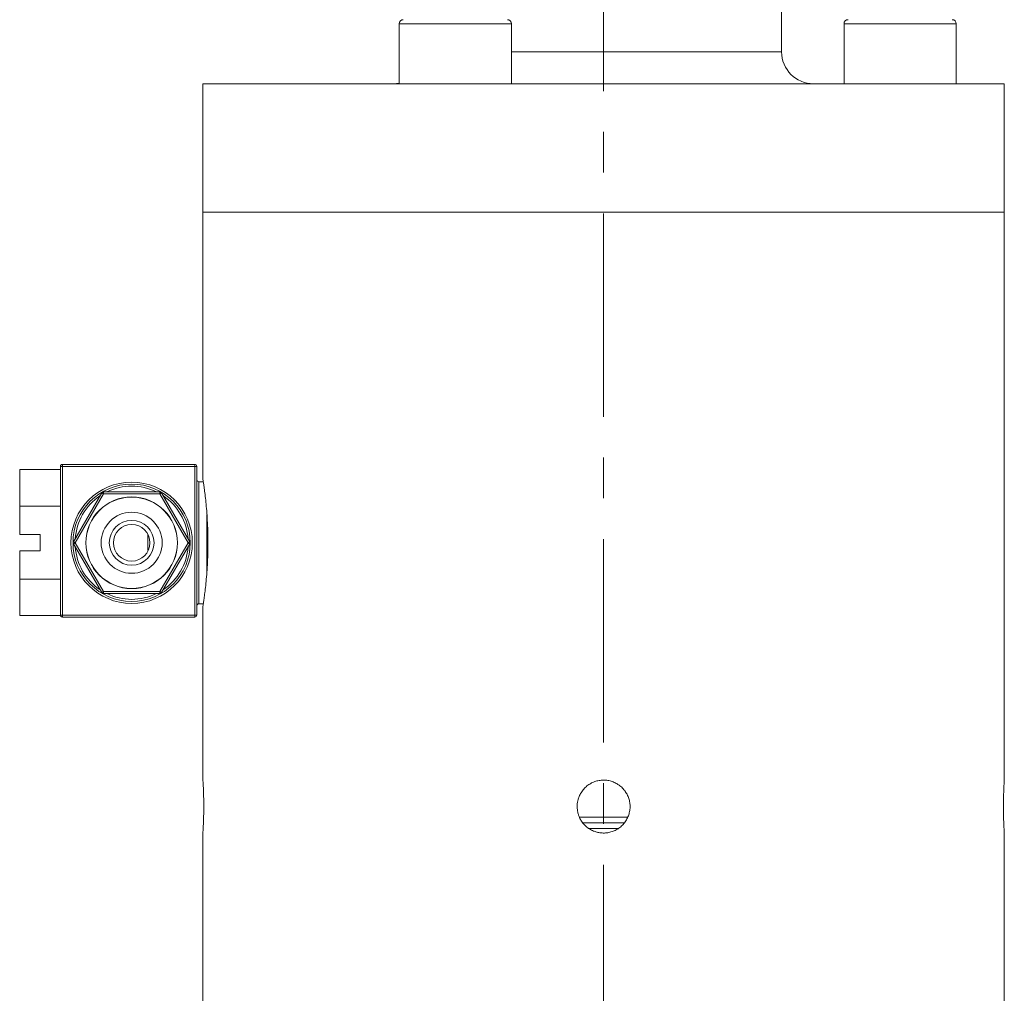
# Model space of a CAD drawing. Header units: inches. Extents: x 1.1 to 19.8, y 0.8 to 16.6.
# Tile 14 of 16: x 17.2 to 19.6, y 7 to 9.4. Entities that reach past the tile are written whole.
import ezdxf

# ---------------------------------------------------------------- set-up
doc = ezdxf.new("R2010")
doc.units = ezdxf.units.IN
doc.header["$MEASUREMENT"] = 0
doc.linetypes.add('CENTERX2', pattern=[0.8, 0.5, -0.1, 0.1, -0.1])
doc.layers.add('SLD-0', color=7, linetype='Continuous')

msp = doc.modelspace()

# ---------------------------------------------------------------- linework, layer by layer
at = {"color": 7, "linetype": 'Continuous', "lineweight": 15}
for p, q in [((19.0466, 9.3406), (19.0466, 12.5463)), ((18.1077, 9.4095), (18.1077, 9.2618)), ((18.1077, 9.4095), (18.2455, 9.4095)), ((18.2455, 9.4095), (18.3833, 9.4095)), ((18.3833, 9.2618), (18.3833, 9.4095)), ((19.2002, 9.4095), (19.2002, 9.2618)), ((19.2002, 9.4095), (19.338, 9.4095)), ((19.338, 9.4095), (19.4758, 9.4095)), ((19.4758, 9.2618), (19.4758, 9.4095)), ((19.0466, 9.3406), (18.3833, 9.3406)), ((18.1077, 9.2631), (18.0939, 9.2618)), ((17.6254, 9.2618), (17.6254, 8.9469)), ((17.7573, 9.2618), (17.6254, 9.2618)), ((19.5939, 9.2618), (17.7573, 9.2618)), ((19.5939, 8.9469), (19.5939, 9.2618)), ((17.6254, 8.9469), (17.6254, 8.2902)), ((17.6254, 8.9469), (19.5939, 8.9469)), ((17.7573, 8.9469), (17.6254, 8.9469)), ((19.5939, 8.9469), (17.7573, 8.9469)), ((19.5939, 7.5513), (19.5939, 8.9469)), ((17.2754, 7.9569), (17.2754, 8.3219)), ((17.2754, 8.3219), (17.2804, 8.3219)), ((17.2804, 8.3269), (17.2804, 8.3219)), ((17.2804, 8.3269), (17.6054, 8.3269)), ((17.2804, 8.3219), (17.2804, 7.9569)), ((17.6054, 8.3219), (17.2804, 8.3219)), ((17.6054, 8.3219), (17.6054, 8.3269)), ((17.6054, 7.9569), (17.6054, 8.3219)), ((17.6054, 8.3219), (17.6104, 8.3219)), ((17.6104, 8.3219), (17.6104, 7.9569)), ((17.1754, 8.2247), (17.1754, 8.3145)), ((17.1754, 8.3145), (17.2754, 8.3145)), ((17.6264, 8.2844), (17.6154, 8.2844)), ((17.6154, 8.2844), (17.6154, 7.9844)), ((17.3075, 8.1369), (17.3768, 8.2569)), ((17.3811, 8.2544), (17.3118, 8.1344)), ((17.3768, 8.2569), (17.3811, 8.2544)), ((17.3811, 8.2594), (17.5197, 8.2594)), ((17.3811, 8.2594), (17.3811, 8.2544)), ((17.5197, 8.2544), (17.3811, 8.2544)), ((17.5197, 8.2594), (17.5197, 8.2544)), ((17.5197, 8.2544), (17.524, 8.2569)), ((17.5889, 8.1344), (17.5197, 8.2544)), ((17.524, 8.2569), (17.5933, 8.1369)), ((17.1754, 8.1544), (17.1754, 8.2247)), ((17.1754, 8.2247), (17.2754, 8.2247)), ((17.6354, 8.0641), (17.6354, 8.2031)), ((17.1754, 8.1544), (17.2254, 8.1544)), ((17.2254, 8.1544), (17.2254, 8.1144)), ((17.491, 8.1538), (17.4904, 8.1538)), ((17.4904, 8.115), (17.4904, 8.1538)), ((17.3075, 8.1369), (17.3118, 8.1344)), ((17.3075, 8.1319), (17.3118, 8.1344)), ((17.3768, 8.0119), (17.3075, 8.1319)), ((17.3118, 8.1344), (17.3811, 8.0144)), ((17.5197, 8.0144), (17.5889, 8.1344)), ((17.5933, 8.1319), (17.524, 8.0119)), ((17.5933, 8.1369), (17.5889, 8.1344)), ((17.5889, 8.1344), (17.5933, 8.1319)), ((17.1754, 8.0452), (17.1754, 8.1144)), ((17.2254, 8.1144), (17.1754, 8.1144)), ((17.4904, 8.115), (17.491, 8.115)), ((17.1754, 8.0452), (17.2754, 8.0452)), ((17.1754, 7.9554), (17.1754, 8.0452)), ((17.3811, 8.0144), (17.3768, 8.0119)), ((17.3811, 8.0144), (17.5197, 8.0144)), ((17.3811, 8.0144), (17.3811, 8.0094)), ((17.5197, 8.0094), (17.3811, 8.0094)), ((17.5197, 8.0144), (17.524, 8.0119)), ((17.5197, 8.0144), (17.5197, 8.0094)), ((17.6154, 7.9844), (17.6264, 7.9844)), ((17.6254, 7.9781), (17.6254, 7.5512)), ((17.1754, 7.9554), (17.2756, 7.9554)), ((17.2754, 7.9569), (17.2804, 7.9569)), ((17.2804, 7.9569), (17.6054, 7.9569)), ((17.2804, 7.9519), (17.2804, 7.9569)), ((17.6054, 7.9519), (17.2804, 7.9519)), ((17.6054, 7.9569), (17.6104, 7.9569)), ((17.6054, 7.9569), (17.6054, 7.9519)), ((18.6693, 7.4604), (18.5499, 7.4604)), ((18.6611, 7.4464), (18.5582, 7.4464)), ((18.6459, 7.4324), (18.5735, 7.4324)), ((17.6254, 7.4214), (17.6254, 6.9779)), ((19.5939, 6.9779), (19.5939, 7.4215))]:
    msp.add_line(p, q, dxfattribs=at)
for radius in [0.149, 0.144, 0.1126, 0.1122, 0.075, 0.055, 0.045]:
    msp.add_circle((17.4504, 8.1344), radius, dxfattribs=at)
for centre, radius, start, end in [((18.1175, 9.4095), 0.00984, 90, 180), ((18.3734, 9.4095), 0.00984, 0, 90), ((19.21, 9.4095), 0.00984, 90, 180), ((19.4659, 9.4095), 0.00984, 0, 90), ((19.1254, 9.3406), 0.0787, 180, 270), ((17.2804, 8.3219), 0.005, 90, 180), ((17.6054, 8.3219), 0.005, 0, 90), ((17.4504, 8.1344), 0.139, 64.0637, 115.9363), ((17.6154, 8.2894), 0.005, 180, 270), ((17.4504, 8.1344), 0.139, 124.0637, 175.9363), ((17.3811, 8.2544), 0.005, 90, 150), ((17.5197, 8.2544), 0.005, 30, 90), ((17.4504, 8.1344), 0.139, 4.0637, 55.9363), ((17.3118, 8.1344), 0.005, 150, 210), ((17.5889, 8.1344), 0.005, 330, 30), ((17.4504, 8.1344), 0.139, 184.0637, 235.9363), ((17.4504, 8.1344), 0.139, 304.0637, 355.9363), ((17.3811, 8.0144), 0.005, 210, 270), ((17.4504, 8.1344), 0.139, 244.0637, 295.9363), ((17.5197, 8.0144), 0.005, 270, 330), ((17.6154, 7.9794), 0.005, 90, 180), ((17.2804, 7.9569), 0.005, 180, 270), ((17.6054, 7.9569), 0.005, 270, 0)]:
    msp.add_arc(centre, radius, start, end, dxfattribs=at)
for points, knots in [([(17.6254, 7.9781), (17.6255, 7.9785), (17.6256, 7.9794), (17.6266, 7.9861), (17.6282, 7.9967), (17.6301, 8.0111), (17.6323, 8.0292), (17.6343, 8.0501), (17.6361, 8.0737), (17.6373, 8.0988), (17.6379, 8.1251), (17.6378, 8.1513), (17.637, 8.1771), (17.6356, 8.2015), (17.6338, 8.2242), (17.6317, 8.2443), (17.6296, 8.2616), (17.6277, 8.2752), (17.6263, 8.2848), (17.6255, 8.2901), (17.6255, 8.2902), (17.6255, 8.2902)], [0, 0, 0, 0, 0.052472, 0.106477, 0.158945, 0.212913, 0.265786, 0.320175, 0.373321, 0.428033, 0.480729, 0.534982, 0.587205, 0.640932, 0.693397, 0.747351, 0.800393, 0.85497, 0.90803, 0.962661, 1, 1, 1, 1]), ([(17.6254, 7.4214), (17.6254, 7.4215), (17.6254, 7.4219), (17.6256, 7.4247), (17.6259, 7.4292), (17.6262, 7.4353), (17.6266, 7.4428), (17.6269, 7.4516), (17.6272, 7.4614), (17.6274, 7.4719), (17.6275, 7.4828), (17.6275, 7.4937), (17.6274, 7.5046), (17.6271, 7.5148), (17.6268, 7.5243), (17.6265, 7.5326), (17.6261, 7.5397), (17.6258, 7.5453), (17.6255, 7.5491), (17.6254, 7.5512), (17.6254, 7.5512), (17.6254, 7.5512)], [0, 0, 0, 0, 0.052848, 0.107231, 0.160078, 0.214454, 0.267373, 0.321824, 0.374788, 0.429293, 0.482178, 0.536602, 0.589408, 0.643743, 0.696592, 0.750969, 0.803917, 0.858401, 0.911349, 0.965838, 1, 1, 1, 1]), ([(18.5446, 7.4864), (18.5447, 7.4837), (18.5449, 7.4791), (18.5461, 7.4719), (18.5479, 7.4658), (18.5502, 7.4598), (18.5535, 7.4533), (18.5575, 7.4472), (18.5623, 7.4417), (18.5676, 7.4366), (18.5734, 7.4322), (18.5798, 7.4285), (18.5856, 7.4258), (18.5908, 7.4241), (18.5962, 7.4227), (18.6006, 7.4219), (18.6079, 7.4212), (18.6152, 7.4214), (18.6224, 7.4226), (18.6295, 7.4243), (18.6364, 7.4269), (18.6428, 7.4304), (18.6489, 7.4344), (18.6545, 7.4391), (18.6595, 7.4445), (18.6639, 7.4503), (18.6676, 7.4566), (18.6705, 7.4633), (18.6728, 7.4703), (18.6742, 7.4775), (18.6747, 7.4848), (18.6746, 7.4921), (18.6735, 7.4994), (18.6716, 7.5064), (18.669, 7.5132), (18.6656, 7.5197), (18.6615, 7.5257), (18.6568, 7.5313), (18.6508, 7.537), (18.644, 7.5417), (18.6384, 7.5447), (18.6342, 7.5466), (18.6299, 7.5482), (18.6255, 7.5495), (18.6184, 7.551), (18.6111, 7.5515), (18.6038, 7.5512), (18.5965, 7.5502), (18.5894, 7.5483), (18.5827, 7.5456), (18.5762, 7.5423), (18.5701, 7.5382), (18.5646, 7.5334), (18.5596, 7.5281), (18.5552, 7.5222), (18.5516, 7.5158), (18.549, 7.51), (18.5472, 7.5047), (18.5458, 7.4989), (18.5449, 7.4934), (18.5447, 7.4887), (18.5446, 7.4864)], [0, 0, 0, 0, 0.019789, 0.033195, 0.05362, 0.066838, 0.080149, 0.107227, 0.120463, 0.133792, 0.160907, 0.174155, 0.187495, 0.207806, 0.214655, 0.227883, 0.241204, 0.268305, 0.281513, 0.294813, 0.321871, 0.33509, 0.348401, 0.375479, 0.388722, 0.402059, 0.42919, 0.442433, 0.45577, 0.482904, 0.496123, 0.509434, 0.536516, 0.549724, 0.563024, 0.59008, 0.603308, 0.616628, 0.643726, 0.663558, 0.676994, 0.690625, 0.697473, 0.71071, 0.724039, 0.751158, 0.764369, 0.777674, 0.80474, 0.817952, 0.831256, 0.858321, 0.871557, 0.884887, 0.912003, 0.92525, 0.938591, 0.958902, 0.965751, 0.982801, 1, 1, 1, 1]), ([(19.5939, 7.5513), (19.5939, 7.5514), (19.5939, 7.5514), (19.5939, 7.551), (19.5938, 7.5498), (19.5937, 7.5476), (19.5935, 7.5449), (19.5933, 7.5413), (19.593, 7.537), (19.5928, 7.5321), (19.5926, 7.5266), (19.5923, 7.5206), (19.5922, 7.5158), (19.592, 7.5108), (19.5919, 7.5056), (19.5918, 7.4998), (19.5918, 7.4934), (19.5917, 7.4887), (19.5917, 7.4864)], [0, 0, 0, 0, 0.0046738, 0.0575167, 0.1644198, 0.2189889, 0.2718331, 0.3787346, 0.4332985, 0.4862417, 0.5933451, 0.6480147, 0.7010008, 0.7543582, 0.8082912, 0.8630133, 0.9311078, 1, 1, 1, 1]), ([(19.5917, 7.4864), (19.5918, 7.4828), (19.5918, 7.4773), (19.5919, 7.4702), (19.592, 7.4649), (19.5921, 7.4581), (19.5923, 7.4517), (19.5926, 7.4458), (19.5928, 7.4403), (19.5931, 7.4354), (19.5933, 7.4302), (19.5935, 7.4269), (19.5937, 7.4243), (19.5938, 7.4229), (19.5939, 7.4216), (19.5939, 7.4216), (19.5939, 7.4215)], [0, 0, 0, 0, 0.1056526, 0.1598632, 0.2144727, 0.2673519, 0.3743254, 0.4289273, 0.4818788, 0.5889989, 0.6436769, 0.7495621, 0.8038939, 0.8586268, 0.9115446, 1, 1, 1, 1])]:
    msp.add_open_spline(points, degree=3, knots=knots, dxfattribs=at)
at = {"layer": 'SLD-0', "color": 7, "linetype": 'CENTERX2', "lineweight": 0}
msp.add_line((18.6096, 4.4436), (18.6096, 13.2473), dxfattribs=at)

doc.saveas('drawing.dxf')
